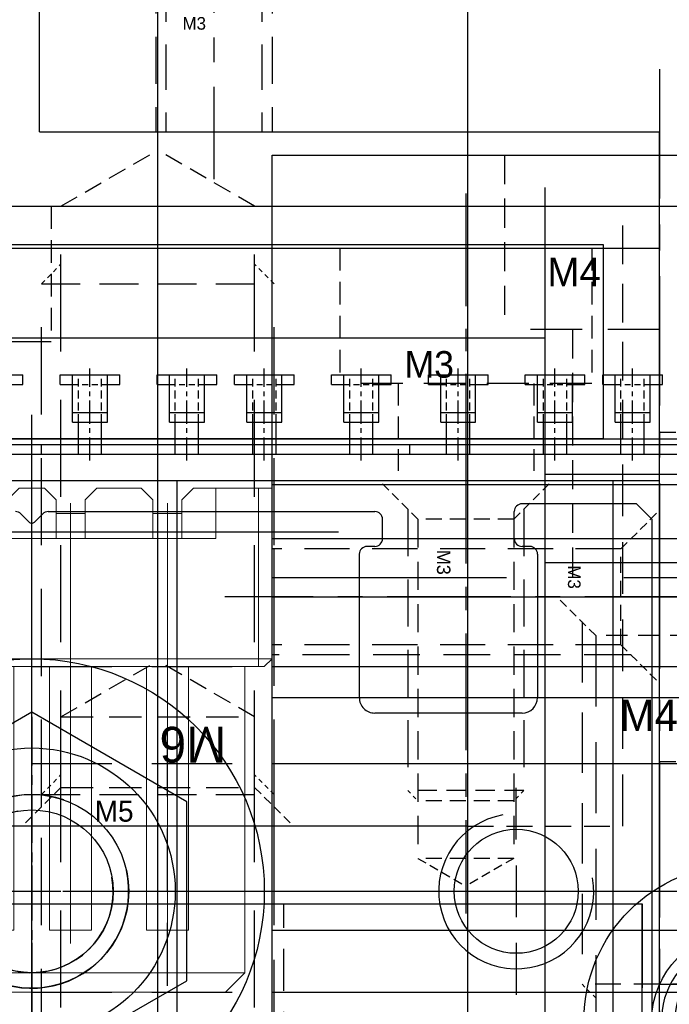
# Model space of a CAD drawing. Header units: millimetres. Extents: x -1657 to 8845, y -11980 to 3013.
# Tile 12 of 256: x 252 to 269, y -911 to -886. Entities that reach past the tile are written whole.
import ezdxf

# ---------------------------------------------------------------- set-up
doc = ezdxf.new("R2010")
doc.units = ezdxf.units.MM
doc.linetypes.add('CENTER', pattern=[2, 1.25, -0.25, 0.25, -0.25])
doc.linetypes.add('DASHED', pattern=[0.75, 0.5, -0.25])
for name, color, linetype in [('01', 6, 'Continuous'), ('图层13', 17, 'Continuous'), ('图层14', 143, 'Continuous'), ('图层15', 75, 'Continuous'), ('图层16', 81, 'Continuous'), ('图层17', 150, 'Continuous'), ('图层178', 11, 'Continuous'), ('图层18', 224, 'Continuous'), ('图层2', 2, 'Continuous'), ('图层3', 6, 'Continuous'), ('图层34', 132, 'Continuous'), ('图层6', 151, 'Continuous'), ('图层82', 193, 'Continuous'), ('图层9', 32, 'Continuous'), ('导柱', 252, 'Continuous'), ('错位', 252, 'Continuous')]:
    doc.layers.add(name, color=color, linetype=linetype)

# ---------------------------------------------------------------- blocks, each defined once
blk = doc.blocks.new('90C6')
at = {"color": 1, "lineweight": 9, "ltscale": 0.03}
for p, q in [((-3.875, -13.445), (-3.875, 0.976)), ((-7.375, 0.266), (-7.375, -11.093)), ((-4.875, 0.266), (-4.875, -11.093)), ((-2.875, 0.266), (-2.875, -11.093)), ((-0.375, 0.266), (-0.375, -11.093))]:
    blk.add_line(p, q, dxfattribs=at)
at = {"color": 7, "linetype": 'Continuous', "lineweight": 15}
for p, q in [((-10.075, 0.65), (-9.725, 0.65)), ((-10.075, -3.75), (-10.075, 0.65)), ((-8.625, 0.65), (-9.725, 0.65)), ((-9.725, 0.65), (-9.725, -3.75)), ((-8.05, 0.65), (-8.625, 0.65)), ((-8.625, -0.65), (-8.625, 0.65)), ((-7.75, 0.35), (-8.05, 0.65)), ((-6.7, 0.65), (-7, 0.35)), ((-5.55, 0.65), (-6.7, 0.65)), ((-5.25, 0.35), (-5.55, 0.65)), ((-4.2, 0.65), (-4.5, 0.35)), ((-3.55, 0.65), (-4.2, 0.65)), ((-3.25, 0.35), (-3.55, 0.65)), ((-2.2, 0.65), (-2.5, 0.35)), ((-1.05, 0.65), (-2.2, 0.65)), ((-0.75, 0.35), (-1.05, 0.65)), ((0.3, 0.65), (0, 0.35)), ((0.875, 0.65), (0.3, 0.65)), ((0.875, -0.65), (0.875, 0.65)), ((1.975, 0.65), (0.875, 0.65)), ((1.975, 0.65), (2.325, 0.65)), ((1.975, -3.75), (1.975, 0.65)), ((2.325, 0.65), (2.325, -3.75)), ((-7.75, 0.35), (-7.75, -0.65)), ((-7, -0.65), (-7, 0.35)), ((-5.25, 0.35), (-5.25, -0.65)), ((-4.5, -0.65), (-4.5, 0.35)), ((-3.25, -0.65), (-3.25, 0.35)), ((-2.5, 0.35), (-2.5, -0.65)), ((-0.75, -0.65), (-0.75, 0.35)), ((0, 0.35), (0, -0.65)), ((-7.75, 0), (-7, 0)), ((-5.25, 0), (-4.5, 0)), ((-2.5, 0), (-3.25, 0)), ((0, 0), (-0.75, 0)), ((-8.625, -0.65), (0.875, -0.65)), ((-10.075, -3.75), (-9.875, -3.95)), ((-10.075, -3.75), (-9.725, -3.75)), ((-9.725, -3.75), (-9.725, -3.95)), ((-9.725, -3.75), (1.975, -3.75)), ((1.975, -3.75), (1.975, -3.95)), ((1.975, -3.75), (2.325, -3.75)), ((2.325, -3.75), (2.125, -3.95)), ((-9.725, -3.95), (-9.875, -3.95)), ((1.975, -3.95), (-9.725, -3.95)), ((-9.375, -11.85), (-9.375, -3.95)), ((-7.915, -3.95), (-7.915, -10.75)), ((-6.835, -10.75), (-6.835, -3.95)), ((-5.415, -3.95), (-5.415, -10.75)), ((-4.335, -10.75), (-4.335, -3.95)), ((-3.415, -10.75), (-3.415, -3.95)), ((-2.335, -3.95), (-2.335, -10.75)), ((-0.915, -10.75), (-0.915, -3.95)), ((0.165, -3.95), (0.165, -10.75)), ((1.625, -11.85), (1.625, -3.95)), ((2.125, -3.95), (1.975, -3.95)), ((-6.835, -10.75), (-7.915, -10.75)), ((-4.335, -10.75), (-5.415, -10.75)), ((-2.335, -10.75), (-3.415, -10.75)), ((0.165, -10.75), (-0.915, -10.75)), ((-8.875, -12.35), (-9.375, -11.85)), ((-9.375, -11.85), (1.625, -11.85)), ((1.125, -12.35), (1.625, -11.85)), ((1.125, -12.35), (-8.875, -12.35))]:
    blk.add_line(p, q, dxfattribs=at)
blk = doc.blocks.new('5C')
at = {"color": 1, "linetype": 'CENTER'}
for p, q in [((0, 4.5), (0, -4.5)), ((-4.5, 0), (4.5, 0))]:
    blk.add_line(p, q, dxfattribs=at)
blk.add_circle((0, 0), 2.1)
at = {"color": 2, "linetype": 'Continuous'}
blk.add_arc((0, 0), 2.5, 70.7735, 12.493, dxfattribs=at)
blk.add_text('M5', height=0.54).set_placement((1.623, 1.797))
blk = doc.blocks.new('D683')
at = {"layer": '错位'}
for p, q in [((-9.1, -11.117), (-9.1, 4.55)), ((-19.1, 3.15), (-18.7, 3.55)), ((-18.7, 3.55), (0.5, 3.55)), ((-19.1, 3.15), (-19.1, 0.2)), ((-17.8, 0.6), (-14.1, 0.6)), ((-18, 0.4), (-18, 0.2)), ((-18.2, 0), (-18.9, 0)), ((-13.7, 0.2), (-13.7, -3.6)), ((-10.433, 0.05), (-11.767, 0.05)), ((-9.767, 0.05), (-8.433, 0.05)), ((-7.767, 0.05), (-6.433, 0.05)), ((-18.2, -3.4), (-18.7, -3.4)), ((-18.9, -12.026), (-18.9, -3.6)), ((-18, -3.6), (-18, -3.8)), ((-17.8, -4), (-14.1, -4)), ((-9.1, -13.117), (-9.1, -11.783)), ((-18.629, -12.379), (-18.841, -12.167)), ((-10.433, -12.45), (-19.6, -12.45)), ((-18.629, -12.521), (-18.841, -12.733)), ((-9.767, -12.45), (-8.433, -12.45)), ((-7.767, -12.45), (1.4, -12.45))]:
    blk.add_line(p, q, dxfattribs=at)
blk.add_lwpolyline([(-11.409, -16.45), (-6.791, -16.45), (-4.481, -12.45), (-6.791, -8.45), (-11.409, -8.45), (-13.719, -12.45)], close=True, dxfattribs=at)
for centre, radius in [((-9.1, 0.05), 1.6), ((-9.1, -12.45), 3.7), ((-9.1, -12.45), 2.5)]:
    blk.add_circle(centre, radius, dxfattribs=at)
for centre, radius, start, end in [((-9.1, 0.05), 2, 190, 100), ((-17.8, 0.4), 0.2, 90, 180), ((-14.1, 0.2), 0.4, 0, 90), ((-18.9, 0.2), 0.2, 180, 270), ((-18.2, 0.2), 0.2, 270, 0), ((-18.7, -3.6), 0.2, 90, 180), ((-18.2, -3.6), 0.2, 0, 90), ((-17.8, -3.8), 0.2, 180, 270), ((-14.1, -3.6), 0.4, 270, 0), ((-9.1, -12.45), 2.1, 190, 100), ((-18.7, -12.026), 0.2, 180, 225), ((-18.7, -12.45), 0.1, 315, 45), ((-18.7, -12.874), 0.2, 135, 180)]:
    blk.add_arc(centre, radius, start, end, dxfattribs=at)
blk = doc.blocks.new('DAD9')
at = {"layer": '图层3', "color": 4, "linetype": 'DASHED', "ltscale": 0.471405}
for p, q in [((0, 2.475), (1, 3.475)), ((0, 0), (1, -1))]:
    blk.add_line(p, q, dxfattribs=at)
at = {"layer": '图层3', "color": 4, "linetype": 'DASHED', "ltscale": 2.420833}
for p, q in [((0.262, 2.737), (-9, 2.737)), ((0.262, -0.262), (-9, -0.262))]:
    blk.add_line(p, q, dxfattribs=at)
at = {"layer": '图层3', "color": 4, "linetype": 'DASHED', "ltscale": 2.333333}
for p, q in [((0, 2.475), (-9, 2.475)), ((0, 0), (-9, 0))]:
    blk.add_line(p, q, dxfattribs=at)
at = {"layer": '图层3', "color": 4, "linetype": 'DASHED', "ltscale": 0.825}
blk.add_line((0, 0), (0, 2.475), dxfattribs=at)
at = {"layer": '图层3', "color": 1, "linetype": 'CENTER', "ltscale": 2.55}
blk.add_line((2.258, 1.237), (-10.221, 1.237), dxfattribs=at)
at = {"layer": '图层3'}
blk.add_text('M3', height=0.3257, rotation=270, dxfattribs=at).set_placement((-1.366, 2.048))
blk = doc.blocks.new('DB14')
at = {"layer": '图层9', "color": 1, "linetype": 'CENTER', "ltscale": 2.329099}
blk.add_line((-3.25, 4.911), (-3.25, -4.116), dxfattribs=at)
at = {"layer": '图层9', "color": 4, "linetype": 'DASHED', "ltscale": 1.166667}
for p, q in [((-6.5, 3.5), (-6.5, 0)), ((0, 3.5), (0, 0))]:
    blk.add_line(p, q, dxfattribs=at)
at = {"layer": '图层9', "color": 4, "linetype": 'DASHED', "ltscale": 2.166667}
blk.add_line((0, 0), (-6.5, 0), dxfattribs=at)
at = {"layer": '图层9', "color": 4, "linetype": 'DASHED', "ltscale": 1.125}
for p, q in [((-5, 0), (-5, -2.5)), ((-1.5, 0), (-1.5, -2.5))]:
    blk.add_line(p, q, dxfattribs=at)
at = {"layer": '图层9', "linetype": 'DASHED', "ltscale": 3}
blk.add_text('M3', height=0.6863, dxfattribs=at).set_placement((-4.832, 0.154))
blk = doc.blocks.new('3F')
at = {"color": 4, "linetype": 'DASHED', "ltscale": 0.471405}
for p, q in [((1, 1.237), (0, 2.237)), ((1, -1.237), (0, -2.237))]:
    blk.add_line(p, q, dxfattribs=at)
at = {"color": 4, "linetype": 'DASHED', "ltscale": 2.420833}
for p, q in [((0.738, 1.5), (8, 1.5)), ((0.738, -1.5), (8, -1.5))]:
    blk.add_line(p, q, dxfattribs=at)
at = {"color": 4, "linetype": 'DASHED', "ltscale": 0.123744}
for p, q in [((8, 1.5), (8.262, 1.237)), ((8, -1.5), (8.262, -1.237))]:
    blk.add_line(p, q, dxfattribs=at)
at = {"color": 4, "linetype": 'DASHED'}
blk.add_line((8, 1.5), (8, -1.5), dxfattribs=at)
at = {"color": 4, "linetype": 'DASHED', "ltscale": 1.458333}
for p, q in [((1, 1.237), (9.75, 1.237)), ((1, -1.237), (9.75, -1.237))]:
    blk.add_line(p, q, dxfattribs=at)
at = {"color": 4, "linetype": 'DASHED', "ltscale": 0.825}
for p, q in [((1, 1.237), (1, -1.237)), ((8.262, 1.237), (8.262, -1.237)), ((9.75, 1.237), (9.75, -1.237))]:
    blk.add_line(p, q, dxfattribs=at)
at = {"color": 4, "linetype": 'DASHED', "ltscale": 0.476314}
for p in [(9.75, 1.237), (9.75, -1.237)]:
    blk.add_line(p, (10.464, 0), dxfattribs=at)
at = {"color": 1, "linetype": 'CENTER', "ltscale": 2.408031}
blk.add_line((-0.867, 0), (11.173, 0), dxfattribs=at)
at = {"linetype": 'DASHED'}
blk.add_text('M3', height=0.3465, dxfattribs=at).set_placement((1.789, -0.745))
blk = doc.blocks.new('4A')
at = {"color": 1, "linetype": 'CENTER'}
for p, q in [((0, 5), (0, -5)), ((-5, 0), (5, 0))]:
    blk.add_line(p, q, dxfattribs=at)
for radius in [4, 2.25]:
    blk.add_circle((0, 0), radius)
blk.add_text('M4', height=0.6969).set_placement((-1.438, -1.078))
blk = doc.blocks.new('4C')
at = {"color": 1, "linetype": 'CENTER', "ltscale": 1.3982}
for p, q in [((0, 3.496), (0, -3.496)), ((-3.496, 0), (3.496, 0))]:
    blk.add_line(p, q, dxfattribs=at)
blk.add_circle((0, 0), 1.65)
at = {"color": 2, "linetype": 'Continuous'}
blk.add_arc((0, 0), 2, 80.7475, 15.0508, dxfattribs=at)
blk.add_text('M4', height=0.5584).set_placement((1.013, 1.613))
blk = doc.blocks.new('10DF8')
at = {"layer": '图层17', "color": 1, "linetype": 'CENTER', "ltscale": 2.329099}
blk.add_line((-3.25, 4.911), (-3.25, -4.116), dxfattribs=at)
at = {"layer": '图层17', "color": 4, "linetype": 'DASHED', "ltscale": 1.166667}
for p, q in [((-6.5, 3.5), (-6.5, 0)), ((0, 3.5), (0, 0))]:
    blk.add_line(p, q, dxfattribs=at)
at = {"layer": '图层17', "color": 4, "linetype": 'DASHED', "ltscale": 2.166667}
blk.add_line((0, 0), (-6.5, 0), dxfattribs=at)
at = {"layer": '图层17', "color": 4, "linetype": 'DASHED', "ltscale": 1.125}
for p, q in [((-5, 0), (-5, -2.5)), ((-1.5, 0), (-1.5, -2.5))]:
    blk.add_line(p, q, dxfattribs=at)
at = {"layer": '图层17', "linetype": 'DASHED', "ltscale": 3}
blk.add_text('M3', height=0.6863, dxfattribs=at).set_placement((-4.832, 0.154))
blk = doc.blocks.new('6F')
at = {"color": 4, "linetype": 'DASHED', "ltscale": 0.471405}
for p, q in [((1, 2.5), (0, 3.5)), ((1, -2.5), (0, -3.5))]:
    blk.add_line(p, q, dxfattribs=at)
at = {"color": 4, "linetype": 'DASHED', "ltscale": 4.5}
for p, q in [((0.5, 3), (14, 3)), ((0.5, -3), (14, -3))]:
    blk.add_line(p, q, dxfattribs=at)
at = {"color": 4, "linetype": 'DASHED', "ltscale": 0.235702}
for p, q in [((14, 3), (14.5, 2.5)), ((14, -3), (14.5, -2.5))]:
    blk.add_line(p, q, dxfattribs=at)
at = {"color": 4, "linetype": 'DASHED', "ltscale": 2}
blk.add_line((14, 3), (14, -3), dxfattribs=at)
at = {"color": 4, "linetype": 'DASHED', "ltscale": 1.666667}
for p, q in [((1, 2.5), (1, -2.5)), ((16, 2.5), (16, -2.5))]:
    blk.add_line(p, q, dxfattribs=at)
at = {"color": 4, "linetype": 'DASHED', "ltscale": 5}
for p, q in [((1, 2.5), (16, 2.5)), ((1, -2.5), (16, -2.5))]:
    blk.add_line(p, q, dxfattribs=at)
at = {"color": 4, "linetype": 'DASHED', "ltscale": 0.96225}
for p in [(16, 2.5), (16, -2.5)]:
    blk.add_line(p, (17.443, 0), dxfattribs=at)
at = {"color": 1, "linetype": 'CENTER', "ltscale": 4.23765}
blk.add_line((-2.156, 0), (19.033, 0), dxfattribs=at)
blk.add_text('M6', height=0.9239, rotation=90).set_placement((2.565, -1.765))
blk = doc.blocks.new('10EA9')
at = {"layer": '导柱', "ltscale": 4}
for p, q in [((-5, -19.5), (-5, 3.5)), ((0, -19.5), (0, 3.5)), ((-15, -16), (-15, 0)), ((-15, -16), (-5, -16)), ((0, -16), (93.5, -16)), ((-5, -19.5), (0, -19.5))]:
    blk.add_line(p, q, dxfattribs=at)
at = {"layer": '导柱', "color": 1, "linetype": 'CENTER', "ltscale": 25.52}
blk.add_line((-23.8, -8), (103.8, -8), dxfattribs=at)
at = {"layer": '导柱', "ltscale": 4}
blk.add_blockref('6F', (-15, -8), dxfattribs=at)
blk = doc.blocks.new('12704')
at = {"layer": '图层18', "color": 1, "linetype": 'CENTER', "ltscale": 3.728372}
blk.add_line((5.5, -7.894), (5.5, 7.61), dxfattribs=at)
at = {"layer": '图层18', "color": 4, "linetype": 'DASHED', "ltscale": 2.166667}
for p, q in [((2.25, 0), (2.25, 5.5)), ((8.75, 0), (8.75, 5.5)), ((0, -6.5), (0, 0)), ((11, -6.5), (11, 0))]:
    blk.add_line(p, q, dxfattribs=at)
at = {"layer": '图层18', "color": 4, "linetype": 'DASHED', "ltscale": 3.666667}
blk.add_line((0, 0), (11, 0), dxfattribs=at)
at = {"layer": '图层18', "ltscale": 4}
blk.add_text('M6', height=1.0943, rotation=90, dxfattribs=at).set_placement((8.779, -2.345))
blk = doc.blocks.new('10B61')
at = {"layer": '01', "ltscale": 0.625}
for p, q in [((-7, -0.25), (-7, 0)), ((-7, 0), (-5.46, 0)), ((-6.68, -1.225), (-6.68, 0)), ((-5.78, -1.225), (-5.78, 0)), ((-5.46, -0.25), (-5.46, 0)), ((-4.5, 0), (-2.96, 0)), ((-4.5, -0.25), (-4.5, 0)), ((-4.18, -1.225), (-4.18, 0)), ((-3.28, -1.225), (-3.28, 0)), ((-2.96, -0.25), (-2.96, 0)), ((-2.5, -0.25), (-2.5, 0)), ((-2.5, 0), (-0.96, 0)), ((-2.18, -1.225), (-2.18, 0)), ((-1.28, -1.225), (-1.28, 0)), ((-0.96, -0.25), (-0.96, 0)), ((0, 0), (1.54, 0)), ((0, -0.25), (0, 0)), ((0.32, -1.225), (0.32, 0)), ((1.22, -1.225), (1.22, 0)), ((1.54, -0.25), (1.54, 0)), ((-7, -0.25), (-6.68, -0.25)), ((-5.78, -0.25), (-5.46, -0.25)), ((-4.5, -0.25), (-4.18, -0.25)), ((-3.28, -0.25), (-2.96, -0.25)), ((-2.5, -0.25), (-2.18, -0.25)), ((-1.28, -0.25), (-0.96, -0.25)), ((0, -0.25), (0.32, -0.25)), ((1.22, -0.25), (1.54, -0.25)), ((-6.68, -0.975), (-5.78, -0.975)), ((-4.18, -0.975), (-3.28, -0.975)), ((-2.18, -0.975), (-1.28, -0.975)), ((0.32, -0.975), (1.22, -0.975)), ((-6.68, -1.225), (-5.78, -1.225)), ((-6.53, -2.05), (-6.53, -1.225)), ((-5.93, -2.05), (-5.93, -1.225)), ((-4.18, -1.225), (-3.28, -1.225)), ((-4.03, -2.05), (-4.03, -1.225)), ((-3.43, -2.05), (-3.43, -1.225)), ((-2.18, -1.225), (-1.28, -1.225)), ((-2.03, -2.05), (-2.03, -1.225)), ((-1.43, -2.05), (-1.43, -1.225)), ((0.32, -1.225), (1.22, -1.225)), ((0.47, -2.05), (0.47, -1.225)), ((1.07, -2.05), (1.07, -1.225)), ((-7.48, -1.8), (2.02, -1.8)), ((-7.48, -2.05), (-7.48, -1.8)), ((2.02, -2.05), (2.02, -1.8)), ((-7.48, -2.05), (2.02, -2.05))]:
    blk.add_line(p, q, dxfattribs=at)
at = {"layer": '01', "color": 4, "linetype": 'DASHED', "ltscale": 0.408298}
for p, q in [((-6.53, -1.225), (-6.53, 0)), ((-5.93, -1.225), (-5.93, 0)), ((-4.03, -1.225), (-4.03, 0)), ((-3.43, -1.225), (-3.43, 0)), ((-2.03, -1.225), (-2.03, 0)), ((-1.43, -1.225), (-1.43, 0)), ((0.47, -1.225), (0.47, 0)), ((1.07, -1.225), (1.07, 0))]:
    blk.add_line(p, q, dxfattribs=at)
at = {"layer": '01', "color": 1, "linetype": 'CENTER', "ltscale": 0.4756}
for p, q in [((-6.233, -2.214), (-6.233, 0.164)), ((-3.733, -2.214), (-3.733, 0.164)), ((-1.733, -2.214), (-1.733, 0.164)), ((0.767, -2.214), (0.767, 0.164))]:
    blk.add_line(p, q, dxfattribs=at)
at = {"layer": '01', "color": 4, "linetype": 'DASHED', "ltscale": 0.3}
for p, q in [((-6.68, -0.25), (-5.78, -0.25)), ((-4.18, -0.25), (-3.28, -0.25)), ((-2.18, -0.25), (-1.28, -0.25)), ((0.32, -0.25), (1.22, -0.25))]:
    blk.add_line(p, q, dxfattribs=at)
blk = doc.blocks.new('12989')
at = {"layer": '01', "ltscale": 0.625}
for p in [(25.73, 2.05), (35.23, 2.05), (44.73, 2.05)]:
    blk.add_blockref('10B61', p, dxfattribs=at)
blk = doc.blocks.new('4F')
at = {"color": 4, "linetype": 'DASHED', "ltscale": 0.471405}
for p, q in [((1, 1.65), (0, 2.65)), ((1, -1.65), (0, -2.65))]:
    blk.add_line(p, q, dxfattribs=at)
at = {"color": 4, "linetype": 'DASHED', "ltscale": 3.116667}
for p, q in [((0.65, 2), (10, 2)), ((0.65, -2), (10, -2))]:
    blk.add_line(p, q, dxfattribs=at)
at = {"color": 4, "linetype": 'DASHED', "ltscale": 0.164992}
for p, q in [((10, 2), (10.35, 1.65)), ((10, -2), (10.35, -1.65))]:
    blk.add_line(p, q, dxfattribs=at)
at = {"color": 4, "linetype": 'DASHED', "ltscale": 1.333333}
blk.add_line((10, 2), (10, -2), dxfattribs=at)
at = {"color": 4, "linetype": 'DASHED', "ltscale": 1.1}
for p, q in [((1, 1.65), (1, -1.65)), ((12, 1.65), (12, -1.65))]:
    blk.add_line(p, q, dxfattribs=at)
at = {"color": 4, "linetype": 'DASHED', "ltscale": 3.666667}
for p, q in [((1, 1.65), (12, 1.65)), ((1, -1.65), (12, -1.65))]:
    blk.add_line(p, q, dxfattribs=at)
at = {"color": 4, "linetype": 'DASHED', "ltscale": 0.635085}
for p in [(12, 1.65), (12, -1.65)]:
    blk.add_line(p, (12.953, 0), dxfattribs=at)
at = {"color": 1, "linetype": 'CENTER', "ltscale": 3.210708}
blk.add_line((-2.156, 0), (13.898, 0), dxfattribs=at)
blk.add_text('M4', height=0.8081, rotation=90).set_placement((3.463, -1.03))
blk = doc.blocks.new('192D5')
at = {"layer": '图层82', "color": 1, "linetype": 'CENTER', "ltscale": 2.671598}
blk.add_line((-4, 6.715), (-4, -8.543), dxfattribs=at)
at = {"layer": '图层82', "color": 4, "linetype": 'DASHED', "ltscale": 1.5}
for p, q in [((-8, 4.5), (-8, 0)), ((0, 4.5), (0, 0)), ((-6.25, 0), (-6.25, -6.4)), ((-1.75, 0), (-1.75, -6.4))]:
    blk.add_line(p, q, dxfattribs=at)
at = {"layer": '图层82', "color": 4, "linetype": 'DASHED', "ltscale": 2.666667}
blk.add_line((0, 0), (-8, 0), dxfattribs=at)
at = {"layer": '图层82'}
blk.add_text('M4', height=0.743, dxfattribs=at).set_placement((-6.897, 1.108))
blk = doc.blocks.new('6C25C')
at = {"layer": '图层178', "color": 1, "linetype": 'CENTER', "ltscale": 2.55}
blk.add_line((-1.237, 2.258), (-1.237, -5.221), dxfattribs=at)
at = {"layer": '图层178', "color": 4, "linetype": 'DASHED', "ltscale": 0.471405}
for p, q in [((-2.475, 0), (-3.475, 1)), ((0, 0), (1, 1))]:
    blk.add_line(p, q, dxfattribs=at)
at = {"layer": '图层178', "color": 4, "linetype": 'DASHED', "ltscale": 2.420833}
for p, q in [((-2.737, 0.262), (-2.737, -4)), ((0.262, 0.262), (0.262, -4))]:
    blk.add_line(p, q, dxfattribs=at)
at = {"layer": '图层178', "color": 4, "linetype": 'DASHED', "ltscale": 0.825}
blk.add_line((0, 0), (-2.475, 0), dxfattribs=at)
at = {"layer": '图层178', "color": 4, "linetype": 'DASHED', "ltscale": 2.333333}
for p, q in [((-2.475, 0), (-2.475, -4)), ((0, 0), (0, -4))]:
    blk.add_line(p, q, dxfattribs=at)
at = {"layer": '图层178'}
blk.add_text('M3', height=0.3257, dxfattribs=at).set_placement((-2.048, -1.366))

msp = doc.modelspace()

# ---------------------------------------------------------------- linework, layer by layer
at = {"layer": '图层13', "ltscale": 1.375}
for p, q in [((258.9098, -920.6622), (258.9098, -898.9622)), ((258.9098, -898.9622), (480.2098, -898.9622)), ((258.9098, -902.2622), (595.9098, -902.2622)), ((258.9098, -909.0622), (595.9098, -909.0622))]:
    msp.add_line(p, q, dxfattribs=at)
at = {"layer": '图层13', "color": 4, "linetype": 'DASHED', "ltscale": 22.933333}
msp.add_line((258.9098, -900.4622), (327.7098, -900.4622), dxfattribs=at)
at = {"layer": '图层13', "color": 4, "linetype": 'DASHED', "ltscale": 58.333333}
for p, q in [((258.9098, -904.7622), (595.9098, -904.7622)), ((258.9098, -910.6622), (595.9098, -910.6622))]:
    msp.add_line(p, q, dxfattribs=at)
at = {"layer": '图层14', "color": 1, "linetype": 'CENTER', "ltscale": 5.8}
msp.add_line((255.9598, -923.3822), (255.9598, -894.3822), dxfattribs=at)
at = {"layer": '图层14', "color": 1, "linetype": 'CENTER', "ltscale": 1.856}
msp.add_line((265.9598, -907.0222), (265.9598, -895.7422), dxfattribs=at)
at = {"layer": '图层14', "ltscale": 0.625}
for p, q in [((137.9598, -896.3822), (347.4598, -896.3822)), ((265.9598, -921.3822), (265.9598, -896.3822)), ((137.9598, -896.7822), (265.9598, -896.7822))]:
    msp.add_line(p, q, dxfattribs=at)
at = {"layer": '图层14', "color": 4, "linetype": 'DASHED', "ltscale": 2.666667}
for p, q in [((263.9598, -906.3822), (263.9598, -896.3822)), ((267.9598, -906.3822), (267.9598, -896.3822))]:
    msp.add_line(p, q, dxfattribs=at)
at = {"layer": '图层14', "color": 4, "linetype": 'DASHED', "ltscale": 4}
msp.add_line((263.9598, -908.3822), (263.9598, -896.3822), dxfattribs=at)
at = {"layer": '图层14', "color": 4, "linetype": 'DASHED', "ltscale": 1.333333}
msp.add_line((263.9598, -906.3822), (267.9598, -906.3822), dxfattribs=at)
at = {"layer": '图层14', "color": 4, "linetype": 'DASHED', "ltscale": 8.333333}
msp.add_line((243.4598, -908.3822), (268.4598, -908.3822), dxfattribs=at)
at = {"layer": '图层14', "color": 4, "linetype": 'DASHED', "ltscale": 4.333333}
msp.add_line((268.4598, -908.3822), (268.4598, -921.3822), dxfattribs=at)
at = {"layer": '图层15', "ltscale": 0.15}
for p, q in [((265.9598, -896.7822), (309.9598, -896.7822)), ((265.9598, -921.3822), (265.9598, -896.7822)), ((265.9598, -897.2943), (309.9598, -897.2943)), ((265.9598, -899.5781), (309.9598, -899.5781))]:
    msp.add_line(p, q, dxfattribs=at)
at = {"layer": '图层16', "ltscale": 0.15}
for p in [(137.9598, -893.7822), (265.9598, -919.3822)]:
    msp.add_line(p, (265.9598, -893.7822), dxfattribs=at)
at = {"layer": '图层16', "color": 4, "linetype": 'DASHED', "ltscale": 21.333333}
for p, q in [((137.9598, -896.7822), (265.9598, -896.7822)), ((137.9598, -898.7822), (265.9598, -898.7822))]:
    msp.add_line(p, q, dxfattribs=at)
at = {"layer": '图层17', "color": 1, "linetype": 'CENTER', "ltscale": 1.392}
msp.add_line((265.9598, -896.8622), (265.9598, -889.9022), dxfattribs=at)
at = {"layer": '图层17', "ltscale": 0.45}
for p, q in [((237.9598, -890.3822), (337.9598, -890.3822)), ((265.9598, -896.3822), (265.9598, -890.3822)), ((237.9598, -896.3822), (337.9598, -896.3822))]:
    msp.add_line(p, q, dxfattribs=at)
at = {"layer": '图层17', "color": 4, "linetype": 'DASHED', "ltscale": 2}
for p, q in [((263.9598, -896.3822), (263.9598, -890.3822)), ((267.9598, -896.3822), (267.9598, -890.3822))]:
    msp.add_line(p, q, dxfattribs=at)
at = {"layer": '图层178', "ltscale": 5}
for p, q in [((252.9098, -888.4622), (252.9098, -883.4622)), ((252.9098, -888.4622), (268.9098, -888.4622)), ((268.9098, -910.4622), (268.9098, -888.4622)), ((268.9098, -910.4622), (274.9098, -910.4622))]:
    msp.add_line(p, q, dxfattribs=at)
at = {"layer": '图层178', "color": 4, "linetype": 'DASHED', "ltscale": 0.833333}
for p, q in [((268.9098, -896.2122), (271.4098, -896.2122)), ((268.9098, -904.7122), (271.4098, -904.7122))]:
    msp.add_line(p, q, dxfattribs=at)
at = {"layer": '图层178', "color": 1, "linetype": 'CENTER', "ltscale": 1.392}
msp.add_line((268.4298, -900.4622), (275.3898, -900.4622), dxfattribs=at)
at = {"layer": '图层18', "ltscale": 6.25}
for p in [(243.4598, -908.3822), (268.4598, -920.3822)]:
    msp.add_line(p, (268.4598, -908.3822), dxfattribs=at)
at = {"layer": '图层2', "color": 1, "linetype": 'CENTER', "ltscale": 4.9184}
msp.add_line((252.7098, -920.3582), (252.7098, -895.7662), dxfattribs=at)
at = {"layer": '图层2'}
msp.add_line((237.7098, -897.4622), (267.7098, -897.4622), dxfattribs=at)
at = {"layer": '图层2', "ltscale": 0.75}
for p, q in [((256.4598, -918.6622), (256.4598, -897.4622)), ((267.7098, -918.6622), (267.7098, -897.4622))]:
    msp.add_line(p, q, dxfattribs=at)
at = {"layer": '图层2', "color": 4, "linetype": 'DASHED', "ltscale": 7.066667}
for p, q in [((258.9098, -918.6622), (258.9098, -897.4622)), ((258.9598, -918.6622), (258.9598, -897.4622))]:
    msp.add_line(p, q, dxfattribs=at)
at = {"layer": '图层2', "color": 4, "linetype": 'DASHED', "ltscale": 4.133333}
for p, q in [((246.5098, -902.2622), (258.9098, -902.2622)), ((246.5098, -904.7622), (258.9098, -904.7622)), ((246.5098, -910.6622), (258.9098, -910.6622))]:
    msp.add_line(p, q, dxfattribs=at)
at = {"layer": '图层3'}
for p, q in [((258.9098, -918.6622), (258.9098, -897.4622)), ((258.9098, -897.4622), (268.9098, -897.4622)), ((268.9098, -928.6622), (268.9098, -897.4622))]:
    msp.add_line(p, q, dxfattribs=at)
at = {"layer": '图层34', "color": 1, "linetype": 'CENTER', "ltscale": 28.536}
msp.add_line((255.9598, -929.2222), (255.9598, -786.5422), dxfattribs=at)
at = {"layer": '图层34', "ltscale": 10}
msp.add_line((263.9598, -919.3822), (263.9598, -796.3822), dxfattribs=at)
at = {"layer": '图层6', "color": 1, "linetype": 'CENTER'}
for p, q in [((252.7098, -915.2622), (252.7098, -900.8622)), ((245.5098, -908.0622), (259.9098, -908.0622))]:
    msp.add_line(p, q, dxfattribs=at)
at = {"layer": '图层6', "color": 4, "linetype": 'DASHED', "ltscale": 3.248931}
msp.add_line((256.2098, -912.9356), (256.2098, -903.1888), dxfattribs=at)
at = {"layer": '图层6', "ltscale": 0.75}
msp.add_circle((252.7098, -908.0622), 6, dxfattribs=at)
at = {"layer": '图层82', "ltscale": 1.625}
for p, q in [((258.9098, -889.0622), (595.9098, -889.0622)), ((258.9098, -903.0622), (258.9098, -889.0622)), ((258.9098, -903.0622), (595.9098, -903.0622))]:
    msp.add_line(p, q, dxfattribs=at)
at = {"layer": '图层82', "color": 4, "linetype": 'DASHED', "ltscale": 56.666667}
for p, q in [((258.9098, -897.5622), (595.9098, -897.5622)), ((258.9098, -898.9622), (595.9098, -898.9622))]:
    msp.add_line(p, q, dxfattribs=at)
at = {"layer": '图层82', "color": 4, "linetype": 'DASHED', "ltscale": 12.1}
msp.add_line((258.9098, -899.9622), (295.2098, -899.9622), dxfattribs=at)
at = {"layer": '图层9', "ltscale": 1.625}
for p, q in [((236.5098, -891.4622), (268.9098, -891.4622)), ((268.9098, -897.4622), (268.9098, -891.4622)), ((236.5098, -897.4622), (268.9098, -897.4622))]:
    msp.add_line(p, q, dxfattribs=at)
at = {"layer": '图层9', "color": 4, "linetype": 'DASHED', "ltscale": 2}
msp.add_line((258.9098, -897.4622), (258.9098, -891.4622), dxfattribs=at)

# ---------------------------------------------------------------- block references
msp.add_blockref('90C6', (256.5848, -898.3122))
at = {"layer": '01', "ltscale": 0.45}
msp.add_blockref('12989', (225.2123, -896.7822), dxfattribs=at)
at = {"layer": '图层13', "ltscale": 1.625, "rotation": 270}
msp.add_blockref('4F', (268.9098, -900.4622), dxfattribs=at)
at = {"layer": '图层14', "ltscale": 0.15}
msp.add_blockref('4C', (270.9598, -911.3822), dxfattribs=at)
at = {"layer": '图层15', "ltscale": 0.15}
msp.add_blockref('4A', (270.9598, -911.3822), dxfattribs=at)
at = {"layer": '图层17', "ltscale": 0.5}
msp.add_blockref('10DF8', (253.2098, -893.8822), dxfattribs=at)
at = {"layer": '图层178', "ltscale": 5}
msp.add_blockref('6C25C', (258.6473, -884.4622), dxfattribs=at)
at = {"layer": '图层18', "ltscale": 4}
msp.add_blockref('12704', (250.4598, -913.8822), dxfattribs=at)
at = {"layer": '图层3', "ltscale": 1.625, "rotation": 270}
msp.add_blockref('3F', (263.9098, -897.4622), dxfattribs=at)
at = {"layer": '图层3', "ltscale": 1.625}
msp.add_blockref('DAD9', (267.9098, -901.6997), dxfattribs=at)
at = {"layer": '图层34', "ltscale": 10, "rotation": 90}
msp.add_blockref('6F', (255.9598, -919.5604), dxfattribs=at)
at = {"layer": '图层6', "ltscale": 0.75}
msp.add_blockref('5C', (252.7098, -908.0622), dxfattribs=at)
at = {"layer": '图层82', "ltscale": 1.625}
msp.add_blockref('192D5', (272.9098, -893.5622), dxfattribs=at)
at = {"layer": '图层9', "ltscale": 1.625}
msp.add_blockref('DB14', (267.1598, -894.9622), dxfattribs=at)
at = {"layer": '导柱', "ltscale": 5.75, "rotation": 90}
msp.add_blockref('10EA9', (247.9598, -891.3822), dxfattribs=at)
at = {"layer": '错位', "ltscale": 0.75, "rotation": 270}
msp.add_blockref('D683', (265.1598, -917.1622), dxfattribs=at)

doc.saveas('drawing.dxf')
